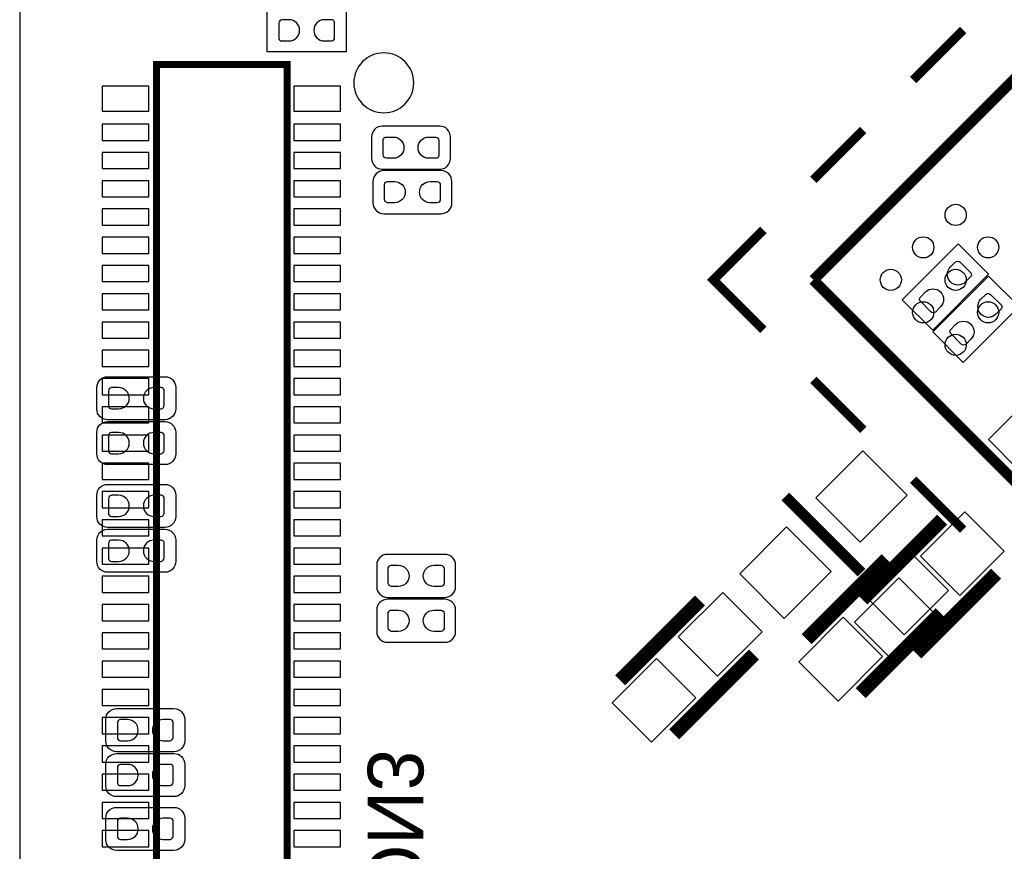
# Model space of a CAD drawing. Extents: x 0 to 69.8, y 0 to 65.
# Tile 4 of 21: x 0 to 13.9, y 22.8 to 34.6. Entities that reach past the tile are written whole.
import ezdxf

# ---------------------------------------------------------------- set-up
doc = ezdxf.new("R2010")
doc.units = 0
for name, color, linetype in [('BG_OUTLINE', 254, 'CONTINUOUS'), ('PG_SILKSCREEN_BOTTOM', 12, 'CONTINUOUS'), ('PG_SILKSCREEN_TOP', 254, 'CONTINUOUS'), ('PIN_BOTTOM', 1, 'CONTINUOUS'), ('PIN_TOP', 110, 'CONTINUOUS')]:
    doc.layers.add(name, color=color, linetype=linetype)

msp = doc.modelspace()

# ---------------------------------------------------------------- linework, layer by layer
at = {"layer": 'BG_OUTLINE'}
msp.add_lwpolyline([(2.999994, 0), (51.999998, 0, 0.414213), (54.999992, 2.999994), (54.999992, 62.000003, 0.414213), (51.999998, 64.999997), (2.999994, 64.999997, 0.414213), (0, 62.000003), (0, 2.999994, 0.414212)], format="xyb", close=True, dxfattribs=at)
at = {"layer": 'PG_SILKSCREEN_BOTTOM'}
msp.add_lwpolyline([(5.579288, 33.674609, 1), (4.730712, 33.674591, 1)], format="xyb", close=True, dxfattribs=at)
for points, const_width in [([(1.934997, 33.934603), (1.934997, 12.414606), (3.785006, 12.414606), (3.785006, 33.934603), (1.934997, 33.934603)], 0.1), ([(10.84039, 27.81841), (11.91801, 26.74079)], 0.1524), ([(13.061645, 27.490522), (11.930278, 26.359155)], 0.2), ([(13.825322, 26.726845), (12.693955, 25.595478)], 0.2), ([(9.632645, 26.347522), (8.501278, 25.216155)], 0.2), ([(10.396322, 25.583845), (9.264955, 24.452478)], 0.2)]:
    msp.add_lwpolyline(points, dxfattribs=dict(at, const_width=const_width))
for points in [[(5.616194, 32.452208), (5.946394, 32.452208, 0.414232), (6.098794, 32.604608), (6.098794, 32.909408, 0.41421), (5.946394, 33.061808), (5.133594, 33.061808, 0.414195), (4.981194, 32.909408), (4.981194, 32.604608, 0.414217), (5.133594, 32.452208), (5.717794, 32.452208)], [(5.636209, 31.822212), (5.966409, 31.822212, 0.414217), (6.118809, 31.974612), (6.118809, 32.279412, 0.414186), (5.966409, 32.431812), (5.153609, 32.431812, 0.41421), (5.001209, 32.279412), (5.001209, 31.974612, 0.414241), (5.153609, 31.822212), (5.737809, 31.822212)], [(5.689422, 26.390498), (6.019622, 26.390498, 0.414229), (6.172022, 26.542898), (6.172022, 26.847698, 0.414228), (6.019622, 27.000098), (5.206822, 27.000098, 0.414198), (5.054422, 26.847698), (5.054422, 26.542898, 0.414199), (5.206822, 26.390498), (5.791022, 26.390498)], [(5.689473, 25.755498), (6.019673, 25.755498, 0.414195), (6.172073, 25.907898), (6.172073, 26.212698, 0.414224), (6.019673, 26.365098), (5.206873, 26.365098, 0.414232), (5.054473, 26.212698), (5.054473, 25.907898, 0.414204), (5.206873, 25.755498), (5.791073, 25.755498)]]:
    msp.add_lwpolyline(points, format="xyb", dxfattribs=at)
for points in [[(13.717067, 30.964327), (13.286003, 31.395391), (12.495733, 30.60512), (12.92672, 30.174006), (13.717067, 30.964327)], [(14.148943, 30.507102), (13.717829, 30.938216), (12.927533, 30.147895), (13.358647, 29.716806), (14.148943, 30.507102)], [(14.936267, 28.983254), (14.505153, 29.414241), (13.714959, 28.623946), (14.145971, 28.192933), (14.936267, 28.983254)]]:
    msp.add_lwpolyline(points, dxfattribs=at)
at = {"layer": 'PG_SILKSCREEN_TOP'}
for points, const_width in [([(11.236503, 30.885511), (27.499996, 47.149004)], 0.150089), ([(13.357809, 34.421089), (12.650699, 33.713903)], 0.127), ([(11.943588, 33.006792), (11.236503, 32.299707)], 0.127), ([(10.529392, 30.1784), (9.822307, 30.885511), (10.529392, 31.592596)], 0.127), ([(27.499996, 14.622094), (11.236503, 30.885511)], 0.150089), ([(11.943588, 28.764205), (11.236503, 29.47129)], 0.127), ([(13.357809, 27.350009), (12.650699, 28.057094)], 0.127), ([(11.142878, 25.800355), (12.274245, 26.931722)], 0.2), ([(11.906555, 25.036678), (13.037922, 26.168045)], 0.2)]:
    msp.add_lwpolyline(points, dxfattribs=dict(at, const_width=const_width))
msp.add_lwpolyline([(4.6228, 34.7218), (4.6228, 34.1122), (3.5052, 34.1122), (3.5052, 34.7218), (4.6228, 34.7218)], dxfattribs=at)
for points in [[(1.7272, 29.5148), (2.0574, 29.5148, -0.414195), (2.2098, 29.3624), (2.2098, 29.0576, -0.414225), (2.0574, 28.9052), (1.2446, 28.9052, -0.414233), (1.0922, 29.0576), (1.0922, 29.3624, -0.414202), (1.2446, 29.5148), (1.8288, 29.5148)], [(1.7272, 28.8798), (2.0574, 28.8798, -0.414206), (2.2098, 28.7274), (2.2098, 28.4226, -0.414191), (2.0574, 28.2702), (1.2446, 28.2702, -0.414221), (1.0922, 28.4226), (1.0922, 28.7274, -0.414236), (1.2446, 28.8798), (1.8288, 28.8798)], [(1.7272, 27.9908), (2.0574, 27.9908, -0.414207), (2.2098, 27.8384), (2.2098, 27.5336, -0.414206), (2.0574, 27.3812), (1.2446, 27.3812, -0.41422), (1.0922, 27.5336), (1.0922, 27.8384, -0.414221), (1.2446, 27.9908), (1.8288, 27.9908)], [(1.7272, 27.3558), (2.0574, 27.3558, -0.414203), (2.2098, 27.2034), (2.2098, 26.8986, -0.414215), (2.0574, 26.7462), (1.2446, 26.7462, -0.414224), (1.0922, 26.8986), (1.0922, 27.2034, -0.414212), (1.2446, 27.3558), (1.8288, 27.3558)], [(1.8542, 24.8158), (2.1844, 24.8158, -0.414211), (2.3368, 24.6634), (2.3368, 24.3586, -0.41419), (2.1844, 24.2062), (1.3716, 24.2062, -0.414216), (1.2192, 24.3586), (1.2192, 24.6634, -0.414237), (1.3716, 24.8158), (1.9558, 24.8158)], [(1.8542, 24.1808), (2.1844, 24.1808, -0.414234), (2.3368, 24.0284), (2.3368, 23.7236, -0.414226), (2.1844, 23.5712), (1.3716, 23.5712, -0.414193), (1.2192, 23.7236), (1.2192, 24.0284, -0.414202), (1.3716, 24.1808), (1.9558, 24.1808)], [(1.8542, 23.4188), (2.1844, 23.4188, -0.414207), (2.3368, 23.2664), (2.3368, 22.9616, -0.414239), (2.1844, 22.8092), (1.3716, 22.8092, -0.41422), (1.2192, 22.9616), (1.2192, 23.2664, -0.414188), (1.3716, 23.4188), (1.9558, 23.4188)]]:
    msp.add_lwpolyline(points, format="xyb", dxfattribs=at)
at = {"layer": 'PIN_BOTTOM'}
for points in [[(1.830222, 33.271816), (1.830222, 33.627416), (1.169822, 33.627416), (1.169822, 33.271816)], [(4.540199, 33.271816), (4.540199, 33.627416), (3.879799, 33.627416), (3.879799, 33.271816)], [(1.830222, 32.86031), (1.830222, 33.08891), (1.169822, 33.08891), (1.169822, 32.86031)], [(4.540199, 32.86031), (4.540199, 33.08891), (3.879799, 33.08891), (3.879799, 32.86031)], [(1.830222, 32.460311), (1.830222, 32.688911), (1.169822, 32.688911), (1.169822, 32.460311)], [(4.540199, 32.460311), (4.540199, 32.688911), (3.879799, 32.688911), (3.879799, 32.460311)], [(1.830222, 32.060312), (1.830222, 32.288912), (1.169822, 32.288912), (1.169822, 32.060312)], [(4.540199, 32.060312), (4.540199, 32.288912), (3.879799, 32.288912), (3.879799, 32.060312)], [(1.830222, 31.660313), (1.830222, 31.888913), (1.169822, 31.888913), (1.169822, 31.660313)], [(4.540199, 31.660313), (4.540199, 31.888913), (3.879799, 31.888913), (3.879799, 31.660313)], [(1.830222, 31.260313), (1.830222, 31.488913), (1.169822, 31.488913), (1.169822, 31.260313)], [(4.540199, 31.260313), (4.540199, 31.488913), (3.879799, 31.488913), (3.879799, 31.260313)], [(1.830222, 30.860314), (1.830222, 31.088914), (1.169822, 31.088914), (1.169822, 30.860314)], [(4.540199, 30.860314), (4.540199, 31.088914), (3.879799, 31.088914), (3.879799, 30.860314)], [(1.830222, 30.460315), (1.830222, 30.688915), (1.169822, 30.688915), (1.169822, 30.460315)], [(4.540199, 30.460315), (4.540199, 30.688915), (3.879799, 30.688915), (3.879799, 30.460315)], [(1.830222, 30.060316), (1.830222, 30.288916), (1.169822, 30.288916), (1.169822, 30.060316)], [(4.540199, 30.060316), (4.540199, 30.288916), (3.879799, 30.288916), (3.879799, 30.060316)], [(1.830222, 29.660317), (1.830222, 29.888917), (1.169822, 29.888917), (1.169822, 29.660317)], [(4.540199, 29.660317), (4.540199, 29.888917), (3.879799, 29.888917), (3.879799, 29.660317)], [(1.830222, 29.260292), (1.830222, 29.488892), (1.169822, 29.488892), (1.169822, 29.260292)], [(4.540199, 29.260292), (4.540199, 29.488892), (3.879799, 29.488892), (3.879799, 29.260292)], [(1.830222, 28.860293), (1.830222, 29.088893), (1.169822, 29.088893), (1.169822, 28.860293)], [(4.540199, 28.860293), (4.540199, 29.088893), (3.879799, 29.088893), (3.879799, 28.860293)], [(1.830222, 28.460294), (1.830222, 28.688894), (1.169822, 28.688894), (1.169822, 28.460294)], [(4.540199, 28.460294), (4.540199, 28.688894), (3.879799, 28.688894), (3.879799, 28.460294)], [(11.271432, 27.80045), (11.90005, 27.171832), (12.564589, 27.836371), (11.935971, 28.464989)], [(1.830222, 28.060294), (1.830222, 28.288894), (1.169822, 28.288894), (1.169822, 28.060294)], [(4.540199, 28.060294), (4.540199, 28.288894), (3.879799, 28.288894), (3.879799, 28.060294)], [(1.830222, 27.660295), (1.830222, 27.888895), (1.169822, 27.888895), (1.169822, 27.660295)], [(4.540199, 27.660295), (4.540199, 27.888895), (3.879799, 27.888895), (3.879799, 27.660295)], [(13.309976, 26.4184), (13.938594, 27.047018), (13.381818, 27.603794), (12.7532, 26.975176)], [(1.830222, 27.260296), (1.830222, 27.488896), (1.169822, 27.488896), (1.169822, 27.260296)], [(4.540199, 27.260296), (4.540199, 27.488896), (3.879799, 27.488896), (3.879799, 27.260296)], [(10.193811, 26.722829), (10.822429, 26.094211), (11.486968, 26.75875), (10.85835, 27.387368)], [(1.830222, 26.860297), (1.830222, 27.088897), (1.169822, 27.088897), (1.169822, 26.860297)], [(4.540199, 26.860297), (4.540199, 27.088897), (3.879799, 27.088897), (3.879799, 26.860297)], [(1.830222, 26.460298), (1.830222, 26.688898), (1.169822, 26.688898), (1.169822, 26.460298)], [(4.540199, 26.460298), (4.540199, 26.688898), (3.879799, 26.688898), (3.879799, 26.460298)], [(12.445624, 26.6676), (11.817006, 26.038982), (12.373782, 25.482206), (13.0024, 26.110824)], [(9.880976, 25.2754), (10.509594, 25.904018), (9.952818, 26.460794), (9.3242, 25.832176)], [(1.830222, 26.060298), (1.830222, 26.288898), (1.169822, 26.288898), (1.169822, 26.060298)], [(4.540199, 26.060298), (4.540199, 26.288898), (3.879799, 26.288898), (3.879799, 26.060298)], [(1.830222, 25.660299), (1.830222, 25.888899), (1.169822, 25.888899), (1.169822, 25.660299)], [(4.540199, 25.660299), (4.540199, 25.888899), (3.879799, 25.888899), (3.879799, 25.660299)], [(9.016624, 25.5246), (8.388006, 24.895982), (8.944782, 24.339206), (9.5734, 24.967824)], [(1.830222, 25.2603), (1.830222, 25.4889), (1.169822, 25.4889), (1.169822, 25.2603)], [(4.540199, 25.2603), (4.540199, 25.4889), (3.879799, 25.4889), (3.879799, 25.2603)], [(1.830222, 24.860301), (1.830222, 25.088901), (1.169822, 25.088901), (1.169822, 24.860301)], [(4.540199, 24.860301), (4.540199, 25.088901), (3.879799, 25.088901), (3.879799, 24.860301)], [(1.830222, 24.460302), (1.830222, 24.688902), (1.169822, 24.688902), (1.169822, 24.460302)], [(4.540199, 24.460302), (4.540199, 24.688902), (3.879799, 24.688902), (3.879799, 24.460302)], [(1.830222, 24.060302), (1.830222, 24.288902), (1.169822, 24.288902), (1.169822, 24.060302)], [(4.540199, 24.060302), (4.540199, 24.288902), (3.879799, 24.288902), (3.879799, 24.060302)], [(1.830222, 23.660303), (1.830222, 23.888903), (1.169822, 23.888903), (1.169822, 23.660303)], [(4.540199, 23.660303), (4.540199, 23.888903), (3.879799, 23.888903), (3.879799, 23.660303)], [(1.830222, 23.260304), (1.830222, 23.488904), (1.169822, 23.488904), (1.169822, 23.260304)], [(4.540199, 23.260304), (4.540199, 23.488904), (3.879799, 23.488904), (3.879799, 23.260304)], [(1.830222, 22.860305), (1.830222, 23.088905), (1.169822, 23.088905), (1.169822, 22.860305)], [(4.540199, 22.860305), (4.540199, 23.088905), (3.879799, 23.088905), (3.879799, 22.860305)]]:
    msp.add_lwpolyline(points, close=True, dxfattribs=at)
for points in [[(5.289804, 32.60692), (5.188204, 32.60692, -0.376179), (5.14571, 32.655408), (5.14571, 32.871308, -0.366061), (5.188204, 32.907097), (5.289804, 32.907097, -0.999182)], [(5.790184, 32.907097), (5.891784, 32.907097, -0.376179), (5.934278, 32.858608), (5.934278, 32.642708, -0.366061), (5.891784, 32.60692), (5.790184, 32.60692, -0.999182)], [(5.309819, 31.976924), (5.208219, 31.976924, -0.376179), (5.165725, 32.025412), (5.165725, 32.241312, -0.366061), (5.208219, 32.277101), (5.309819, 32.277101, -0.999182)], [(5.810199, 32.277101), (5.911799, 32.277101, -0.376179), (5.954293, 32.228612), (5.954293, 32.012712, -0.366061), (5.911799, 31.976924), (5.810199, 31.976924, -0.999182)], [(13.17719, 31.067781), (13.249046, 31.139613, -0.376089), (13.313359, 31.135371), (13.466039, 30.982717, -0.366021), (13.461289, 30.92737), (13.389458, 30.855514, -0.999197)], [(13.03561, 30.501666), (12.963754, 30.429835, -0.376089), (12.899441, 30.434077), (12.746761, 30.586731, -0.366021), (12.751511, 30.642077), (12.823342, 30.713934, -0.999197)], [(13.609041, 30.610556), (13.680897, 30.682387, -0.376089), (13.74521, 30.678145), (13.897889, 30.525491, -0.366021), (13.89314, 30.470145), (13.821308, 30.398288, -0.999197)], [(13.467461, 30.044441), (13.395604, 29.97261, -0.376089), (13.331292, 29.976851), (13.178612, 30.129505, -0.366021), (13.183362, 30.184852), (13.255193, 30.256709, -0.999197)], [(5.363032, 26.54521), (5.261432, 26.54521, -0.376179), (5.218938, 26.593698), (5.218938, 26.809598, -0.366061), (5.261432, 26.845387), (5.363032, 26.845387, -0.999182)], [(5.863412, 26.845387), (5.965012, 26.845387, -0.376179), (6.007506, 26.796898), (6.007506, 26.580998, -0.366061), (5.965012, 26.54521), (5.863412, 26.54521, -0.999182)], [(5.363083, 25.91021), (5.261483, 25.91021, -0.376179), (5.218989, 25.958698), (5.218989, 26.174598, -0.366061), (5.261483, 26.210387), (5.363083, 26.210387, -0.999182)], [(5.863463, 26.210387), (5.965063, 26.210387, -0.376179), (6.007557, 26.161898), (6.007557, 25.945998, -0.366061), (5.965063, 25.91021), (5.863463, 25.91021, -0.999182)]]:
    msp.add_lwpolyline(points, format="xyb", close=True, dxfattribs=at)
at = {"layer": 'PIN_TOP'}
for points in [[(3.81381, 34.567089), (3.71221, 34.567089, 0.376179), (3.669716, 34.5186), (3.669716, 34.3027, 0.366061), (3.71221, 34.266911), (3.81381, 34.266911, 0.999182)], [(4.31419, 34.266911), (4.41579, 34.266911, 0.376179), (4.458284, 34.3154), (4.458284, 34.5313, 0.366061), (4.41579, 34.567089), (4.31419, 34.567089, 0.999182)], [(1.40081, 29.360089), (1.29921, 29.360089, 0.376179), (1.256716, 29.3116), (1.256716, 29.0957, 0.366061), (1.29921, 29.059911), (1.40081, 29.059911, 0.999182)], [(1.90119, 29.059911), (2.00279, 29.059911, 0.376179), (2.045284, 29.1084), (2.045284, 29.3243, 0.366061), (2.00279, 29.360089), (1.90119, 29.360089, 0.999182)], [(1.40081, 28.725089), (1.29921, 28.725089, 0.376179), (1.256716, 28.6766), (1.256716, 28.4607, 0.366061), (1.29921, 28.424911), (1.40081, 28.424911, 0.999182)], [(1.90119, 28.424911), (2.00279, 28.424911, 0.376179), (2.045284, 28.4734), (2.045284, 28.6893, 0.366061), (2.00279, 28.725089), (1.90119, 28.725089, 0.999182)], [(1.40081, 27.836089), (1.29921, 27.836089, 0.376179), (1.256716, 27.7876), (1.256716, 27.5717, 0.366061), (1.29921, 27.535911), (1.40081, 27.535911, 0.999182)], [(1.90119, 27.535911), (2.00279, 27.535911, 0.376179), (2.045284, 27.5844), (2.045284, 27.8003, 0.366061), (2.00279, 27.836089), (1.90119, 27.836089, 0.999182)], [(1.40081, 27.201089), (1.29921, 27.201089, 0.376179), (1.256716, 27.1526), (1.256716, 26.9367, 0.366061), (1.29921, 26.900911), (1.40081, 26.900911, 0.999182)], [(1.90119, 26.900911), (2.00279, 26.900911, 0.376179), (2.045284, 26.9494), (2.045284, 27.1653, 0.366061), (2.00279, 27.201089), (1.90119, 27.201089, 0.999182)], [(1.52781, 24.661089), (1.42621, 24.661089, 0.376179), (1.383716, 24.6126), (1.383716, 24.3967, 0.366061), (1.42621, 24.360911), (1.52781, 24.360911, 0.999182)], [(2.02819, 24.360911), (2.12979, 24.360911, 0.376179), (2.172284, 24.4094), (2.172284, 24.6253, 0.366061), (2.12979, 24.661089), (2.02819, 24.661089, 0.999182)], [(1.52781, 24.026089), (1.42621, 24.026089, 0.376179), (1.383716, 23.9776), (1.383716, 23.7617, 0.366061), (1.42621, 23.725911), (1.52781, 23.725911, 0.999182)], [(2.02819, 23.725911), (2.12979, 23.725911, 0.376179), (2.172284, 23.7744), (2.172284, 23.9903, 0.366061), (2.12979, 24.026089), (2.02819, 24.026089, 0.999182)], [(1.52781, 23.264089), (1.42621, 23.264089, 0.376179), (1.383716, 23.2156), (1.383716, 22.9997, 0.366061), (1.42621, 22.963911), (1.52781, 22.963911, 0.999182)], [(2.02819, 22.963911), (2.12979, 22.963911, 0.376179), (2.172284, 23.0124), (2.172284, 23.2283, 0.366061), (2.12979, 23.264089), (2.02819, 23.264089, 0.999182)]]:
    msp.add_lwpolyline(points, format="xyb", close=True, dxfattribs=at)
for points in [[(11.9658, 26.416376), (12.594418, 27.044994), (13.151194, 26.488218), (12.522576, 25.8596)], [(12.215, 25.552024), (11.586382, 24.923406), (11.029606, 25.480182), (11.658224, 26.1088)]]:
    msp.add_lwpolyline(points, close=True, dxfattribs=at)
for centre in [(13.251713, 31.804686), (12.792126, 31.345073), (13.711276, 31.345124), (12.332564, 30.885511), (13.251663, 30.885511), (12.792126, 30.425949), (13.711276, 30.425898), (13.251713, 29.966336)]:
    msp.add_circle(centre, 0.15, dxfattribs=at)

# ---------------------------------------------------------------- texts
at = {"layer": 'PG_SILKSCREEN_BOTTOM', "text_generation_flag": 2}
msp.add_text('CON3', height=0.7874, rotation=270, dxfattribs=at).set_placement((4.9276, 21.3106))

doc.saveas('drawing.dxf')
